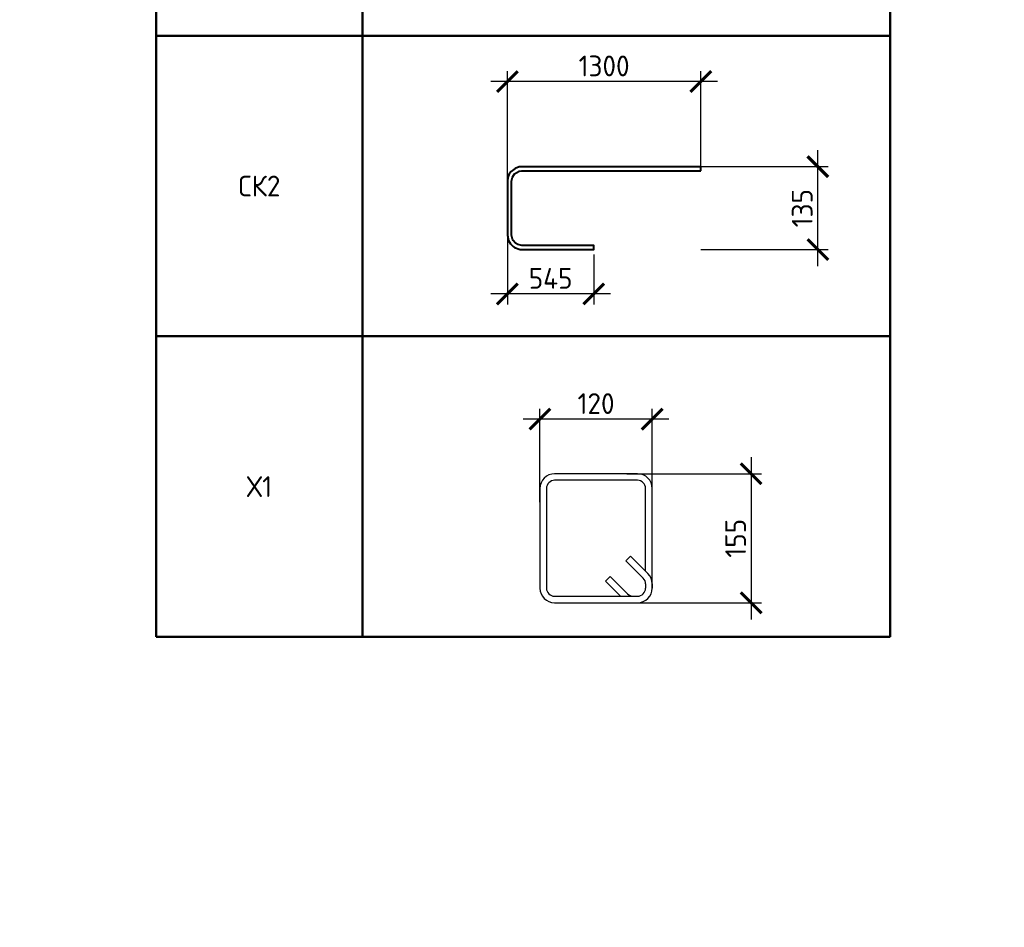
# Model space of a CAD drawing. Header units: millimetres. Extents: x 369815 to 1481759, y -423071 to -27917.
# Tile 249 of 256: x 1097218 to 1109072, y -93663 to -82733. Entities that reach past the tile are written whole.
import ezdxf

# ---------------------------------------------------------------- set-up
doc = ezdxf.new("R2010")
doc.units = ezdxf.units.MM
for name, color, linetype, lineweight in [('Выноски', 20, 'Continuous', 20), ('размер', 1, 'Continuous', 25), ('РАЗМЕРЫ', 1, 'Continuous', 9)]:
    doc.layers.add(name, color=color, linetype=linetype, lineweight=lineweight)
doc.styles.add('GOST 2.304', font='CS_Gost2304.shx')
doc.styles.add('GOST-2.304_Type-B', font='GOST_Common.ttf')
doc.styles.add('ГОСТ', font='GOST_Common.ttf')
doc.dimstyles.new('СПДС', dxfattribs={"dimscale": 100, "dimtxt": 2.5, "dimasz": 2.5, "dimexe": 1.25, "dimexo": 0, "dimtad": 1, "dimdec": 0, "dimtxsty": 'GOST-2.304_Type-B', "dimblk": 'ARCHTICK', "dimcen": 2.5, "dimdle": 2, "dimadec": 0, "dimazin": 2, "dimtfac": 0.75, "dimtdec": 0, "dimtmove": 1, "dimatfit": 3, "dimfxl": 1, "dimtolj": 1, "dimarcsym": 1})

# ---------------------------------------------------------------- blocks, each defined once
blk = doc.blocks.new('*T2276')
at = {"layer": 'Выноски', "color": 0, "linetype": 'ByBlock', "lineweight": 50, "transparency": 16777216}
for p, q in [((0, 0), (8834, 0)), ((0, 0), (0, -22262)), ((2484, 0), (2484, -22262)), ((8834, 0), (8834, -22262)), ((0, -4165), (8834, -4165)), ((0, -7784), (8834, -7784)), ((0, -11404), (8834, -11404)), ((0, -15023), (8834, -15023)), ((0, -18642), (8834, -18642)), ((0, -22262), (8834, -22262))]:
    blk.add_line(p, q, dxfattribs=at)
at = {"layer": 'Выноски', "color": 0, "transparency": 16777216, "char_height": 250, "width": 2183.67, "attachment_point": 5, "style": 'GOST-2.304_Type-B'}
for s, insert in [('СК1', (1242, -2083)), ('Г1', (1242, -5975)), ('Ф1', (1242, -9594)), ('Г2', (1242, -13213)), ('СК2', (1242, -16833)), ('Х1', (1242, -20452))]:
    blk.add_mtext(s, dxfattribs=dict(at, insert=insert))
blk = doc.blocks.new('_ArchTick')
at = {"color": 0, "linetype": 'ByBlock', "const_width": 0.15}
blk.add_lwpolyline([(-0.5, -0.5), (0.5, 0.5)], dxfattribs=at)
blk = doc.blocks.new('*D2265')
at = {"layer": 'DEFPOINTS', "color": 0, "transparency": 16777216}
for p in [(1105121, -84503), (1106827, -84503), (1105419, -85502)]:
    blk.add_point(p, dxfattribs=at)
at = {"layer": 'РАЗМЕРЫ', "color": 0, "lineweight": -2, "transparency": 16777216}
for p, q in [((1106827, -85702), (1106827, -84303)), ((1105121, -84503), (1106952, -84503)), ((1105419, -85502), (1106952, -85502))]:
    blk.add_line(p, q, dxfattribs=at)
at = {"layer": 'РАЗМЕРЫ', "color": 0, "lineweight": -2, "transparency": 16777216, "xscale": 250, "yscale": 250, "zscale": 250}
for p, rotation in [((1106827, -84503), 90), ((1106827, -85502), 270)]:
    blk.add_blockref('_ArchTick', p, dxfattribs=dict(at, rotation=rotation))
at = {"layer": 'РАЗМЕРЫ', "color": 0, "transparency": 16777216, "insert": (1106639, -85003), "char_height": 250, "attachment_point": 5, "rotation": 90, "style": 'GOST-2.304_Type-B'}
blk.add_mtext('\\A1;135', dxfattribs=at)
blk = doc.blocks.new('*D2266')
at = {"layer": 'DEFPOINTS', "color": 0, "transparency": 16777216}
for p in [(1103089, -83478), (1105419, -84497), (1103089, -84678)]:
    blk.add_point(p, dxfattribs=at)
at = {"layer": 'размер', "color": 0, "lineweight": -2, "transparency": 16777216}
for p, q in [((1103089, -84678), (1103089, -83353)), ((1105419, -84497), (1105419, -83353)), ((1105619, -83478), (1102889, -83478))]:
    blk.add_line(p, q, dxfattribs=at)
at = {"layer": 'размер', "color": 0, "lineweight": -2, "transparency": 16777216, "xscale": 250, "yscale": 250, "zscale": 250, "rotation": 180}
blk.add_blockref('_ArchTick', (1103089, -83478), dxfattribs=at)
at = {"layer": 'размер', "color": 0, "lineweight": -2, "transparency": 16777216, "xscale": 250, "yscale": 250, "zscale": 250}
blk.add_blockref('_ArchTick', (1105419, -83478), dxfattribs=at)
at = {"layer": 'размер', "color": 0, "transparency": 16777216, "insert": (1104254, -83290), "char_height": 250, "attachment_point": 5, "style": 'GOST-2.304_Type-B'}
blk.add_mtext('\\A1;1300', dxfattribs=at)
blk = doc.blocks.new('*D2267')
at = {"layer": 'DEFPOINTS', "color": 0, "transparency": 16777216}
for p in [(1103089, -85198), (1104130, -85559), (1103089, -86036)]:
    blk.add_point(p, dxfattribs=at)
at = {"layer": 'размер', "color": 0, "lineweight": -2, "transparency": 16777216}
for p, q in [((1103089, -85198), (1103089, -86161)), ((1104130, -85559), (1104130, -86161)), ((1104330, -86036), (1102889, -86036))]:
    blk.add_line(p, q, dxfattribs=at)
at = {"layer": 'размер', "color": 0, "lineweight": -2, "transparency": 16777216, "xscale": 250, "yscale": 250, "zscale": 250, "rotation": 180}
blk.add_blockref('_ArchTick', (1103089, -86036), dxfattribs=at)
at = {"layer": 'размер', "color": 0, "lineweight": -2, "transparency": 16777216, "xscale": 250, "yscale": 250, "zscale": 250}
blk.add_blockref('_ArchTick', (1104130, -86036), dxfattribs=at)
at = {"layer": 'размер', "color": 0, "transparency": 16777216, "insert": (1103610, -85848), "char_height": 250, "attachment_point": 5, "style": 'GOST-2.304_Type-B'}
blk.add_mtext('\\A1;545', dxfattribs=at)
blk = doc.blocks.new('*U2035')
at = {"color": 0, "linetype": 'ByBlock', "lineweight": -2}
for p, q in [((111.1, 149.6), (10, 149.6)), ((111.1, 141.6), (10, 141.6)), ((43.3, 117.4), (22.1, 138.6)), ((30.5, 141.6), (48.9, 123.1)), ((-8, 131.6), (-8, 10)), ((-8, 126.6), (-8, 131.6)), ((0, 126.6), (0, 131.6)), ((48.9, 123.1), (43.3, 117.4)), ((121.1, 10), (121.1, 131.6)), ((129.1, 10), (129.1, 131.6)), ((18.5, 92.6), (-2.7, 113.8)), ((0, 111.1), (0, 10)), ((2.9, 119.5), (24.1, 98.3)), ((24.1, 98.3), (18.5, 92.6)), ((10, 0), (111.1, 0)), ((10, -8), (111.1, -8))]:
    blk.add_line(p, q, dxfattribs=at)
for centre, radius, start, end in [((10, 131.6), 18, 90, 180), ((111.1, 131.6), 18, 0, 90), ((10, 131.6), 10, 90, 180), ((15, 131.6), 10, 45, 90), ((111.1, 131.6), 10, 0, 90), ((10, 126.6), 18, 180, 225), ((10, 126.6), 10, 180, 225), ((10, 10), 18, 180, 270), ((10, 10), 10, 180, 270), ((111.1, 10), 10, 270, 0), ((111.1, 10), 18, 270, 0)]:
    blk.add_arc(centre, radius, start, end, dxfattribs=at)
at = {"style": 'GOST 2.304', "oblique": 15, "flags": 9}
for tag, p in [('ПОЗИЦИЯ', (-52.3, -58)), ('ДИАМЕТР', (-52.8, -63)), ('КЛАСС', (-53, -68.7)), ('ДЛИНА', (-52.5, -73.8)), ('МАССА', (-52.3, -78.3))]:
    blk.add_attdef(tag, p, '', height=2.5, dxfattribs=at)
blk = doc.blocks.new('*D2306')
at = {"layer": 'DEFPOINTS', "color": 0, "transparency": 16777216}
for p in [(1103481, -87543), (1103481, -88545), (1104833, -88514)]:
    blk.add_point(p, dxfattribs=at)
at = {"layer": 'РАЗМЕРЫ', "color": 0, "lineweight": -2, "transparency": 16777216}
for p, q in [((1103481, -88545), (1103481, -87418)), ((1104833, -88514), (1104833, -87418)), ((1105033, -87543), (1103281, -87543))]:
    blk.add_line(p, q, dxfattribs=at)
at = {"layer": 'РАЗМЕРЫ', "color": 0, "lineweight": -2, "transparency": 16777216, "xscale": 250, "yscale": 250, "zscale": 250, "rotation": 180}
blk.add_blockref('_ArchTick', (1103481, -87543), dxfattribs=at)
at = {"layer": 'РАЗМЕРЫ', "color": 0, "lineweight": -2, "transparency": 16777216, "xscale": 250, "yscale": 250, "zscale": 250}
blk.add_blockref('_ArchTick', (1104833, -87543), dxfattribs=at)
at = {"layer": 'РАЗМЕРЫ', "color": 0, "transparency": 16777216, "insert": (1104157, -87356), "char_height": 250, "attachment_point": 5, "style": 'GOST-2.304_Type-B'}
blk.add_mtext('\\A1;120', dxfattribs=at)
blk = doc.blocks.new('*D2307')
at = {"layer": 'DEFPOINTS', "color": 0, "transparency": 16777216}
for p in [(1104529, -88201), (1104505, -89755), (1106024, -89755)]:
    blk.add_point(p, dxfattribs=at)
at = {"layer": 'РАЗМЕРЫ', "color": 0, "lineweight": -2, "transparency": 16777216}
for p, q in [((1106024, -88001), (1106024, -89955)), ((1104529, -88201), (1106149, -88201)), ((1104505, -89755), (1106149, -89755))]:
    blk.add_line(p, q, dxfattribs=at)
at = {"layer": 'РАЗМЕРЫ', "color": 0, "lineweight": -2, "transparency": 16777216, "xscale": 250, "yscale": 250, "zscale": 250}
for p, rotation in [((1106024, -88201), 90), ((1106024, -89755), 270)]:
    blk.add_blockref('_ArchTick', p, dxfattribs=dict(at, rotation=rotation))
at = {"layer": 'РАЗМЕРЫ', "color": 0, "transparency": 16777216, "insert": (1105837, -88978), "char_height": 250, "attachment_point": 5, "rotation": 90, "style": 'GOST-2.304_Type-B'}
blk.add_mtext('\\A1;155', dxfattribs=at)

msp = doc.modelspace()

# ---------------------------------------------------------------- linework, layer by layer
at = {"layer": 'РАЗМЕРЫ', "lineweight": 40}
msp.add_lwpolyline([(1105418.7, -84553.4), (1105418.7, -84503.4), (1103233.3, -84503.4), (1103185, -84523.4), (1103134.6, -84562.3), (1103112.6, -84590.9), (1103095.2, -84633.1), (1103089.2, -84678.4), (1103089.2, -85326.7), (1103103.9, -85393.1), (1103126.6, -85432.3), (1103158.6, -85464.4), (1103176.7, -85478.3), (1103241.6, -85498.7), (1104130, -85501.7), (1104130, -85451.7), (1103264.2, -85451.7), (1103216.8, -85441.2), (1103188.8, -85425), (1103159.3, -85393.5), (1103149.7, -85374.1), (1103141.3, -85342.9), (1103139.2, -85326.7), (1103139.2, -84678.4), (1103149.7, -84631), (1103175.8, -84590), (1103231.9, -84557.7), (1103264.2, -84553.4), (1105418.7, -84553.4)], dxfattribs=at)

# ---------------------------------------------------------------- block references
msp.add_blockref('*T2276', (1098862.6, -67903.4))
at = {"lineweight": 30, "xscale": 9.8604, "yscale": 9.8604, "zscale": 9.8604, "rotation": 180}
msp.add_blockref('*U2035', (1104753.9, -88279.9), dxfattribs=at)

# ---------------------------------------------------------------- texts
at = {"insert": (993474.5, -89132.9), "char_height": 300, "width": 18500, "attachment_point": 1, "style": 'ГОСТ'}
msp.add_mtext('\\pi-900,l900,t900;{\\C7;1.^IАрмирование монолитной плиты  состоит из основного армирования ∅10 А500С с шагом  200х200мм  в нижней зоне, основного армирования ∅10 А500С с шагом  200х200мм  в  верхней зоне и дополнительного армирования, указанного на схемах армирования.\\P2.^IАрмирование плиты предусмотрено отдельными  стержнями заводской длины по осям Х и Y. При недостатке заводской длины стержней для армирования плиты, стыки стержней осуществлять внахлестку без  сварки. Стыки арматуры внахлестку должны располагаться вразбежку (через шаг). См. деталь стыковки арматуры.\\P3.^IВерхнюю и нижнюю арматуру вязать вязальной проволокой через пересечение.  Стержни основной и дополнительной арматуры укладывать в соответствии с сечениями .\\P4.^IПо периметру плиты и у отверстий  у концов основной арматуры устанавливать П-образные элементы Ск1.\\P5.^IПозиции со знаком "*" укладываются с шагом 100 мм\\P6.^I Для фиксации в проектном положении стержней верхней сетки устанавливать фиксаторы Ф1 с шагом 600х600мм.\\P7.^IДиаметр оправки стержня при d<20мм - 5d, при d≥20мм - 8d\\P8.^IКаркасы поперечного армирования устанавливаются до начала устройство верхней сетки армирования.\\P9.^IВ местах расположения отверстий осуществить прерывания основной и дополнительной сеток арматуры. Отверстия обрамляются двумя стержнями арматуры d 16. см. узел обрамления отверстий.\\P10.^IОбрамление отверстий выполнить в соотвии с узлом, расход стали на обрамление учтен на листе 3.\\P11.^IПроемы размерами до 300х300 допускается выполнять по месту методом алмазного бурения.}', dxfattribs=at)

# ---------------------------------------------------------------- dimensions: what is measured, and where the dimension line sits
at = {"layer": 'размер'}
for base, p1, p2, text, picture, middle in [((1103089.2, -83477.6), (1105418.7, -84496.5), (1103089.2, -84678.4), '1300', '*D2266', (1104254, -83290.1)), ((1103089.2, -86036), (1104130, -85559.4), (1103089.2, -85197.6), '545', '*D2267', (1103609.6, -85848.5))]:
    dim = msp.add_linear_dim(base=base, p1=p1, p2=p2, text=text, dimstyle='СПДС', dxfattribs=at)
    dim.commit()
    dim.dimension.update_dxf_attribs({"geometry": picture, "text_midpoint": middle})
at = {"layer": 'РАЗМЕРЫ'}
for base, p1, p2, text, override, picture, middle in [((1106826.9, -84503.4), (1105418.7, -85501.7), (1105121.5, -84503.4), '135', {"dimlfac": 0.2, "dimrnd": 5, "dimtofl": 0}, '*D2265', (1106639.4, -85002.6)), ((1106024.3, -89754.8), (1104528.7, -88201), (1104504.7, -89754.8), '155', {"dimrnd": 5}, '*D2307', (1105836.8, -88977.9))]:
    dim = msp.add_linear_dim(base=base, p1=p1, p2=p2, angle=90, text=text, dimstyle='СПДС', override=override, dxfattribs=at)
    dim.commit()
    dim.dimension.update_dxf_attribs({"geometry": picture, "text_midpoint": middle})
dim = msp.add_linear_dim(base=(1103481.3, -87543.1), p1=(1104832.8, -88513.5), p2=(1103481.3, -88545), text='120', dimstyle='СПДС', override={"dimrnd": 5}, dxfattribs=at)
dim.commit()
dim.dimension.update_dxf_attribs({"geometry": '*D2306', "text_midpoint": (1104157.1, -87355.6)})

doc.saveas('drawing.dxf')
